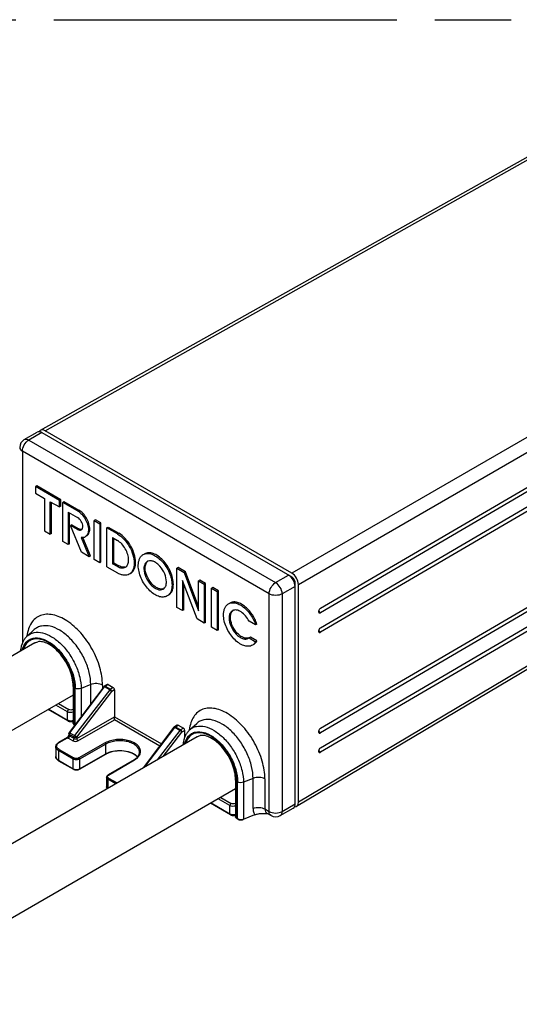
# Model space of a CAD drawing. Header units: millimetres. Extents: x 0 to 210, y 0 to 297.
# Tile 9 of 12: x 111 to 124, y 233 to 258. Entities that reach past the tile are written whole.
import ezdxf

# ---------------------------------------------------------------- set-up
doc = ezdxf.new("R2010")
doc.units = ezdxf.units.MM
doc.header["$LTSCALE"] = 19.36
doc.linetypes.add('PHANTOM', pattern=[0.8, 0.45, -0.05, 0.1, -0.05, 0.1, -0.05])
doc.layers.get('0').update_dxf_attribs({"linetype": 'CONTINUOUS'})
doc.layers.add('DEFAULT_3', color=7, linetype='PHANTOM')

msp = doc.modelspace()

# ---------------------------------------------------------------- linework, layer by layer
at = {"color": 7, "linetype": 'CONTINUOUS'}
for p, q in [((111.743, 247.256), (128.109, 256.443)), ((118.856, 242.736), (134.431, 251.855)), ((134.431, 251.741), (118.856, 242.622)), ((118.856, 242.241), (134.431, 251.36)), ((134.431, 251.246), (118.856, 242.127)), ((118.856, 239.688), (134.431, 248.807)), ((134.431, 248.693), (118.856, 239.574)), ((118.856, 239.193), (134.431, 248.312)), ((134.431, 248.198), (118.856, 239.078)), ((118.245, 237.709), (134.384, 247.29)), ((111.329, 247.019), (111.659, 247.209)), ((111.776, 247.198), (118.128, 243.53)), ((118.127, 243.625), (111.859, 247.244)), ((111.644, 245.845), (111.611, 245.826)), ((111.611, 245.826), (111.611, 245.661)), ((112.223, 245.472), (111.611, 245.826)), ((112.256, 245.491), (111.644, 245.845)), ((111.611, 245.661), (111.845, 245.525)), ((111.845, 245.525), (111.845, 244.7)), ((111.988, 244.617), (111.988, 245.442)), ((111.988, 245.442), (112.223, 245.307)), ((112.021, 244.636), (112.021, 245.423)), ((112.256, 245.491), (112.223, 245.472)), ((112.223, 245.307), (112.223, 245.472)), ((112.256, 245.326), (112.223, 245.307)), ((112.256, 245.326), (112.256, 245.491)), ((112.338, 245.444), (112.305, 245.425)), ((112.305, 244.434), (112.305, 245.425)), ((112.683, 245.207), (112.305, 245.425)), ((112.338, 245.444), (112.716, 245.226)), ((112.448, 245.177), (112.448, 244.352)), ((112.448, 245.177), (112.683, 245.042)), ((112.481, 244.371), (112.481, 245.158)), ((112.539, 244.856), (112.506, 244.837)), ((112.683, 244.735), (112.506, 244.837)), ((112.786, 244.156), (112.506, 244.837)), ((112.539, 244.856), (112.716, 244.754)), ((113.135, 244.984), (113.102, 244.965)), ((113.102, 243.974), (113.102, 244.965)), ((113.102, 244.965), (113.245, 244.882)), ((113.278, 244.901), (113.135, 244.984)), ((113.278, 244.901), (113.245, 244.882)), ((113.245, 244.882), (113.245, 243.892)), ((113.278, 243.911), (113.278, 244.901)), ((113.428, 244.776), (113.461, 244.795)), ((113.428, 243.786), (113.428, 244.776)), ((113.694, 244.623), (113.428, 244.776)), ((113.461, 244.795), (113.727, 244.642)), ((111.845, 244.7), (111.988, 244.617)), ((112.021, 244.636), (111.988, 244.617)), ((112.777, 244.534), (112.979, 244.045)), ((113.012, 244.064), (112.819, 244.533)), ((113.571, 244.529), (113.571, 243.868)), ((113.571, 244.529), (113.694, 244.458)), ((113.604, 243.887), (113.604, 244.51)), ((112.448, 244.352), (112.305, 244.434)), ((112.481, 244.371), (112.448, 244.352)), ((112.979, 244.045), (112.786, 244.156)), ((113.012, 244.064), (112.979, 244.045)), ((113.245, 243.892), (113.102, 243.974)), ((113.278, 243.911), (113.245, 243.892)), ((113.428, 243.786), (113.694, 243.632)), ((113.571, 243.868), (113.604, 243.887)), ((113.694, 243.797), (113.571, 243.868)), ((113.604, 243.887), (113.727, 243.816)), ((115.239, 243.769), (115.206, 243.75)), ((115.206, 242.759), (115.206, 243.75)), ((115.206, 243.75), (115.39, 243.644)), ((115.423, 243.663), (115.239, 243.769)), ((115.423, 243.663), (115.39, 243.644)), ((115.39, 243.644), (115.757, 242.671)), ((115.757, 242.778), (115.423, 243.663)), ((115.349, 243.437), (115.349, 242.677)), ((115.717, 242.465), (115.349, 243.437)), ((115.382, 242.696), (115.382, 243.35)), ((115.79, 243.451), (115.757, 243.432)), ((115.757, 242.671), (115.757, 243.432)), ((115.757, 243.432), (115.9, 243.349)), ((115.933, 243.368), (115.79, 243.451)), ((115.933, 243.368), (115.9, 243.349)), ((115.9, 243.349), (115.9, 242.358)), ((115.933, 242.377), (115.933, 243.368)), ((116.117, 243.262), (116.084, 243.243)), ((116.26, 243.18), (116.117, 243.262)), ((118.21, 237.767), (118.21, 243.387)), ((118.292, 237.816), (118.292, 243.339)), ((116.084, 242.252), (116.084, 243.243)), ((116.084, 243.243), (116.227, 243.16)), ((116.26, 243.18), (116.227, 243.16)), ((116.227, 243.16), (116.227, 242.17)), ((116.26, 242.189), (116.26, 243.18)), ((115.349, 242.677), (115.206, 242.759)), ((115.382, 242.696), (115.349, 242.677)), ((115.9, 242.358), (115.717, 242.465)), ((115.933, 242.377), (115.9, 242.358)), ((116.227, 242.17), (116.084, 242.252)), ((117.207, 242.312), (117.039, 242.409)), ((117.24, 242.331), (117.207, 242.312)), ((111.405, 242.03), (111.584, 242.193)), ((116.26, 242.189), (116.227, 242.17)), ((117.072, 242.003), (117.039, 241.984)), ((117.24, 241.906), (117.072, 242.003)), ((111.597, 241.855), (69.46, 217.527)), ((117.022, 241.973), (117.039, 241.984)), ((117.039, 241.984), (117.207, 241.887)), ((117.207, 241.887), (117.24, 241.906)), ((112.57, 240.765), (112.57, 239.832)), ((113.435, 240.798), (113.362, 240.756)), ((113.459, 240.796), (113.59, 240.72)), ((112.57, 240.531), (70.276, 216.113)), ((113.349, 240.744), (112.471, 239.58)), ((113.623, 240.663), (113.623, 239.977)), ((112.439, 239.876), (111.937, 240.166)), ((112.614, 239.771), (112.609, 239.773)), ((115.217, 239.77), (115.144, 239.727)), ((115.24, 239.767), (115.372, 239.691)), ((115.53, 239.649), (115.709, 239.812)), ((112.462, 239.552), (112.462, 239.516)), ((115.131, 239.715), (114.352, 238.683)), ((115.405, 239.468), (115.405, 239.634)), ((115.722, 239.474), (73.584, 215.146)), ((112.416, 239.451), (112.2, 239.325)), ((112.421, 239.454), (112.416, 239.451)), ((112.448, 239.486), (112.443, 239.478)), ((112.453, 239.495), (112.448, 239.486)), ((112.128, 239.219), (112.128, 238.972)), ((112.731, 238.649), (113.398, 239.029)), ((112.201, 238.866), (112.576, 238.65)), ((114.117, 238.889), (113.459, 238.503)), ((113.421, 238.445), (113.421, 238.198)), ((116.695, 238.384), (116.695, 237.45)), ((116.695, 238.15), (74.401, 213.731)), ((116.564, 237.494), (116.062, 237.784)), ((117.487, 237.524), (117.506, 237.523)), ((117.507, 237.523), (117.599, 237.47)), ((117.832, 237.47), (118.162, 237.66)), ((116.753, 237.381), (116.734, 237.392)), ((117.179, 237.489), (116.893, 237.374))]:
    msp.add_line(p, q, dxfattribs=at)
at = {"color": 9, "linetype": 'CONTINUOUS'}
for p, q in [((111.859, 247.244), (128.225, 256.431)), ((134.266, 252.943), (118.127, 243.625)), ((118.292, 243.339), (134.431, 252.657)), ((134.431, 247.396), (118.292, 237.816)), ((111.776, 247.198), (111.446, 247.007)), ((111.446, 247.007), (117.715, 243.387)), ((111.281, 246.721), (111.281, 241.85)), ((117.55, 243.102), (111.281, 246.721)), ((112.683, 245.207), (112.716, 245.226)), ((112.683, 244.735), (112.716, 244.754)), ((113.694, 244.623), (113.727, 244.642)), ((113.694, 243.797), (113.727, 243.816)), ((117.715, 243.387), (118.045, 243.578)), ((118.113, 243.522), (118.128, 243.53)), ((118.21, 243.292), (117.88, 243.102)), ((118.21, 243.387), (118.195, 243.379)), ((117.55, 237.577), (117.55, 243.102)), ((117.88, 243.102), (117.88, 237.577)), ((113.018, 240.798), (112.773, 240.699)), ((113.018, 240.305), (113.018, 240.798)), ((113.316, 240.783), (113.316, 240.701)), ((113.386, 240.754), (113.459, 240.796)), ((113.386, 240.754), (113.517, 240.678)), ((112.49, 239.574), (113.368, 240.738)), ((112.605, 240.718), (112.605, 239.784)), ((113.499, 240.662), (112.609, 239.506)), ((112.624, 239.783), (112.624, 240.707)), ((112.66, 239.464), (113.55, 240.621)), ((112.773, 240.699), (112.773, 239.981)), ((113.499, 240.662), (113.368, 240.738)), ((113.59, 240.72), (113.517, 240.678)), ((113.623, 240.663), (113.55, 240.621)), ((112.43, 240.107), (112.132, 240.278)), ((112.198, 240.316), (112.462, 240.164)), ((111.951, 240.174), (112.43, 239.897)), ((112.43, 239.897), (112.43, 240.107)), ((112.57, 240.169), (112.561, 240.164)), ((112.605, 239.784), (112.619, 239.776)), ((112.605, 239.781), (112.605, 239.784)), ((112.606, 239.778), (112.605, 239.781)), ((112.66, 239.428), (113.623, 239.977)), ((112.692, 239.371), (113.623, 239.901)), ((113.623, 239.977), (114.811, 239.291)), ((114.771, 239.238), (113.623, 239.901)), ((115.168, 239.725), (115.24, 239.767)), ((112.475, 239.533), (112.475, 239.497)), ((112.594, 239.465), (112.475, 239.533)), ((112.486, 239.577), (112.49, 239.574)), ((112.49, 239.574), (112.609, 239.506)), ((114.395, 238.708), (115.15, 239.709)), ((115.281, 239.633), (114.708, 238.888)), ((114.856, 238.974), (115.332, 239.592)), ((115.281, 239.633), (115.15, 239.709)), ((115.168, 239.725), (115.299, 239.649)), ((115.372, 239.691), (115.299, 239.649)), ((115.405, 239.634), (115.332, 239.592)), ((112.212, 239.324), (112.428, 239.45)), ((112.561, 239.371), (112.442, 239.44)), ((112.475, 239.497), (112.594, 239.428)), ((112.475, 239.497), (112.475, 239.491)), ((112.594, 239.428), (112.594, 239.465)), ((112.66, 239.464), (112.66, 239.428)), ((113.387, 239.316), (112.719, 238.936)), ((113.403, 239.288), (112.736, 238.908)), ((113.403, 239.04), (113.403, 239.288)), ((112.197, 239.124), (112.197, 238.877)), ((112.571, 238.908), (112.197, 239.124)), ((112.213, 239.153), (112.588, 238.937)), ((112.736, 238.66), (113.403, 239.04)), ((112.197, 238.877), (112.571, 238.66)), ((112.571, 238.66), (112.571, 238.908)), ((112.736, 238.908), (112.736, 238.66)), ((113.471, 238.502), (114.129, 238.888)), ((113.656, 238.281), (113.455, 238.398)), ((113.455, 238.398), (113.455, 238.165)), ((113.471, 238.426), (113.689, 238.3)), ((116.729, 238.336), (116.729, 237.403)), ((116.748, 237.392), (116.748, 238.325)), ((117.142, 238.417), (116.898, 238.318)), ((116.898, 238.318), (116.898, 237.384)), ((117.142, 237.655), (117.142, 238.417)), ((117.441, 238.402), (117.441, 237.639)), ((116.076, 237.792), (116.555, 237.516)), ((116.555, 237.725), (116.257, 237.897)), ((116.323, 237.935), (116.587, 237.782)), ((116.695, 237.788), (116.686, 237.782)), ((117.88, 237.577), (118.21, 237.767)), ((116.555, 237.516), (116.555, 237.725)), ((117.441, 237.639), (117.55, 237.577)), ((116.729, 237.403), (116.748, 237.392)), ((116.73, 237.399), (116.729, 237.403)), ((116.731, 237.396), (116.73, 237.399)), ((116.898, 237.384), (117.184, 237.5))]:
    msp.add_line(p, q, dxfattribs=at)
at = {"color": 7, "linetype": 'CONTINUOUS'}
for points in [[(112.46, 239.51), (112.458, 239.504), (112.453, 239.495)], [(112.432, 239.464), (112.426, 239.459), (112.421, 239.454)], [(112.443, 239.478), (112.437, 239.47), (112.432, 239.464)], [(117.179, 237.489), (117.212, 237.501), (117.246, 237.51), (117.282, 237.517), (117.32, 237.522), (117.36, 237.525), (117.401, 237.527), (117.443, 237.526), (117.487, 237.524)]]:
    msp.add_lwpolyline(points, dxfattribs=at)
for centre, radius, start, end in [((111.446, 246.817), 0.233, 119.9999, 179.9999), ((112.812, 244.665), 0.133, 287.1456, 299.9205), ((114.52, 243.805), 0.136, 110.0896, 119.9606), ((116.685, 242.557), 0.135, 117.0474, 119.9917), ((118.926, 242.639), 0.121, 150.2695, 155.3862), ((118.926, 242.144), 0.121, 150.2695, 155.3862), ((113.386, 240.716), 0.0468, 120.3438, 142.9323), ((112.505, 239.994), 0.136, 247.2419, 253.6225), ((112.512, 240.075), 0.198, 261.2874, 278.7579), ((112.518, 239.996), 0.137, 286.7295, 292.4296), ((98.649, 239.984), 14.975, 359.6818, 359.9728), ((112.508, 239.552), 0.0467, 170.1811, 179.9583), ((112.508, 239.552), 0.0466, 142.9595, 150.1488), ((115.168, 239.687), 0.0468, 120.3438, 142.9323), ((118.926, 239.591), 0.121, 150.2695, 155.3862), ((113.637, 238.61), 0.483, 118.5767, 119.6513), ((113.654, 238.578), 0.519, 115.4093, 118.5527), ((118.926, 239.095), 0.121, 150.2695, 155.3862), ((112.304, 239.044), 0.206, 234.4768, 240.0641), ((113.9, 239.262), 0.432, 300.2881, 305.2088), ((113.476, 238.445), 0.055, 169.1191, 179.9715), ((113.478, 238.445), 0.0571, 158.1234, 169.059), ((113.494, 238.208), 0.0761, 220.2587, 223.7007), ((116.63, 237.613), 0.136, 247.2415, 253.6221), ((116.637, 237.694), 0.198, 261.2874, 278.7579), ((116.643, 237.614), 0.137, 286.7294, 292.4296), ((117.715, 237.672), 0.233, 240.0027, 299.9977)]:
    msp.add_arc(centre, radius, start, end, dxfattribs=at)
at = {"color": 9, "linetype": 'CONTINUOUS'}
for centre, radius, start, end in [((112.451, 241.907), 1.061, 173.2796, 173.8089), ((113.428, 240.692), 0.0753, 139.4489, 142.6972), ((112.554, 239.526), 0.0801, 142.7536, 153.8583), ((115.21, 239.663), 0.0753, 139.4489, 142.6972), ((116.576, 239.526), 1.061, 173.2796, 173.8089), ((112.307, 239.162), 0.187, 120.329, 123.2108), ((112.484, 239.513), 0.0845, 237.9137, 240.009), ((113.656, 238.595), 0.512, 115.0798, 119.5992), ((113.899, 239.281), 0.456, 300.2934, 305.1294), ((112.647, 238.805), 0.163, 251.5658, 256.5396), ((112.677, 238.763), 0.119, 295.2344, 299.6006), ((117.378, 237.626), 0.231, 206.6572, 212.9155), ((116.825, 237.539), 0.167, 252.3029, 257.5608), ((116.844, 237.519), 0.145, 288.9127, 291.9859)]:
    msp.add_arc(centre, radius, start, end, dxfattribs=at)
at = {"color": 7, "linetype": 'CONTINUOUS'}
for centre, major_axis, ratio, start_param, end_param in [((111.859, 247.054), (-0.117, 0.202), 0.577329, -0.785365, 0.355344), ((118.127, 243.435), (-0.117, 0.202), 0.577385, -2.356161, -0.785414), ((115.372, 239.653), (-0.0233, 0.0404), 0.577357, -2.35621, -0.785414), ((118.127, 237.911), (-0.117, 0.202), 0.577329, 2.78625, 3.926975)]:
    msp.add_ellipse(centre, major_axis=major_axis, ratio=ratio, start_param=start_param, end_param=end_param, dxfattribs=at)
at = {"color": 9, "linetype": 'CONTINUOUS'}
for points, knots in [([(111.281, 246.721), (111.281, 246.778), (111.319, 246.889), (111.397, 246.979), (111.446, 247.007)], [0, 0, 0, 0, 0.500002, 1, 1, 1, 1]), ([(111.329, 247.019), (111.345, 247.028), (111.388, 247.034), (111.426, 247.018), (111.446, 247.007)], [0, 0, 0, 0, 0.449237, 1, 1, 1, 1]), ([(111.212, 246.817), (111.212, 246.798), (111.228, 246.758), (111.261, 246.732), (111.281, 246.721)], [0, 0, 0, 0, 0.449233, 1, 1, 1, 1]), ([(117.55, 243.102), (117.55, 243.158), (117.589, 243.27), (117.666, 243.359), (117.715, 243.387)], [0, 0, 0, 0, 0.500002, 1, 1, 1, 1]), ([(117.88, 243.102), (117.88, 243.158), (117.842, 243.27), (117.764, 243.359), (117.715, 243.387)], [0, 0, 0, 0, 0.500001, 1, 1, 1, 1]), ([(117.88, 243.102), (117.831, 243.073), (117.715, 243.051), (117.599, 243.073), (117.55, 243.102)], [0, 0, 0, 0, 0.499999, 1, 1, 1, 1]), ([(113.316, 240.783), (113.316, 240.934), (113.262, 241.253), (113.07, 241.705), (112.787, 242.11), (112.492, 242.376), (112.242, 242.515), (112.064, 242.574), (111.894, 242.59), (111.738, 242.56), (111.605, 242.483), (111.5, 242.363), (111.429, 242.209), (111.405, 242.093), (111.397, 242.032)], [0, 0, 0, 0, 0.137767, 0.290349, 0.44415, 0.585211, 0.647811, 0.704246, 0.754958, 0.801486, 0.846449, 0.892949, 0.943614, 1, 1, 1, 1]), ([(118.82, 242.659), (118.823, 242.655), (118.832, 242.641), (118.845, 242.628), (118.856, 242.622)], [0, 0, 0, 0, 0.266911, 1, 1, 1, 1]), ([(113.018, 240.798), (113.018, 240.9), (112.987, 241.115), (112.876, 241.43), (112.706, 241.729), (112.491, 241.986), (112.252, 242.178), (112.006, 242.29), (111.802, 242.302), (111.666, 242.255), (111.609, 242.216), (111.584, 242.193)], [0, 0, 0, 0, 0.131251, 0.275951, 0.425675, 0.570976, 0.703301, 0.817109, 0.912698, 0.956549, 1, 1, 1, 1]), ([(111.405, 242.03), (111.429, 242.052), (111.483, 242.09), (111.613, 242.135), (111.808, 242.123), (112.042, 242.016), (112.271, 241.833), (112.475, 241.587), (112.638, 241.302), (112.744, 241.002), (112.773, 240.797), (112.773, 240.699)], [0, 0, 0, 0, 0.043451, 0.087302, 0.182891, 0.296699, 0.429024, 0.574325, 0.724049, 0.868749, 1, 1, 1, 1]), ([(118.82, 242.164), (118.823, 242.16), (118.832, 242.145), (118.845, 242.133), (118.856, 242.127)], [0, 0, 0, 0, 0.266911, 1, 1, 1, 1]), ([(111.277, 241.671), (111.294, 241.744), (111.341, 241.849), (111.453, 241.942), (111.589, 241.994), (111.749, 241.978), (111.904, 241.914), (112.074, 241.809), (112.272, 241.618), (112.461, 241.336), (112.588, 241.027), (112.624, 240.81), (112.624, 240.707)], [0, 0, 0, 0, 0.100188, 0.14547, 0.190712, 0.29063, 0.349145, 0.413532, 0.556761, 0.710873, 0.862778, 1, 1, 1, 1]), ([(112.605, 240.718), (112.605, 240.816), (112.571, 241.023), (112.452, 241.319), (112.273, 241.591), (112.055, 241.806), (111.822, 241.941), (111.621, 241.97), (111.487, 241.929), (111.375, 241.85), (111.324, 241.754), (111.304, 241.687)], [0, 0, 0, 0, 0.136811, 0.288219, 0.442251, 0.586228, 0.710312, 0.811934, 0.857463, 0.902389, 1, 1, 1, 1]), ([(112.605, 240.718), (112.595, 240.723), (112.578, 240.736), (112.57, 240.756), (112.57, 240.765)], [0, 0, 0, 0, 0.550787, 1, 1, 1, 1]), ([(113.316, 240.783), (113.273, 240.808), (113.17, 240.831), (113.066, 240.818), (113.018, 240.798)], [0, 0, 0, 0, 0.489865, 1, 1, 1, 1]), ([(112.773, 240.699), (112.749, 240.689), (112.697, 240.683), (112.645, 240.694), (112.624, 240.707)], [0, 0, 0, 0, 0.510134, 1, 1, 1, 1]), ([(113.499, 240.662), (113.501, 240.664), (113.506, 240.67), (113.512, 240.675), (113.517, 240.678)], [0, 0, 0, 0, 0.266771, 1, 1, 1, 1]), ([(112.43, 240.107), (112.43, 240.118), (112.437, 240.14), (112.453, 240.158), (112.462, 240.164)], [0, 0, 0, 0, 0.499549, 1, 1, 1, 1]), ([(112.561, 240.164), (112.546, 240.155), (112.512, 240.149), (112.477, 240.155), (112.462, 240.164)], [0, 0, 0, 0, 0.50135, 1, 1, 1, 1]), ([(117.441, 238.402), (117.441, 238.553), (117.387, 238.872), (117.195, 239.323), (116.912, 239.728), (116.617, 239.995), (116.366, 240.134), (116.188, 240.193), (116.019, 240.209), (115.863, 240.178), (115.729, 240.101), (115.625, 239.982), (115.553, 239.828), (115.529, 239.712), (115.522, 239.65)], [0, 0, 0, 0, 0.137767, 0.290349, 0.44415, 0.585211, 0.647811, 0.704246, 0.754958, 0.801486, 0.846449, 0.892949, 0.943614, 1, 1, 1, 1]), ([(112.43, 239.897), (112.43, 239.895), (112.43, 239.887), (112.435, 239.879), (112.439, 239.876)], [0, 0, 0, 0, 0.29535, 1, 1, 1, 1]), ([(112.57, 239.832), (112.57, 239.823), (112.578, 239.802), (112.595, 239.79), (112.605, 239.784)], [0, 0, 0, 0, 0.449213, 1, 1, 1, 1]), ([(115.53, 239.649), (115.554, 239.671), (115.608, 239.708), (115.738, 239.753), (115.933, 239.742), (116.167, 239.635), (116.396, 239.451), (116.6, 239.206), (116.763, 238.92), (116.869, 238.621), (116.898, 238.415), (116.898, 238.318)], [0, 0, 0, 0, 0.043451, 0.087302, 0.182891, 0.296699, 0.429024, 0.574325, 0.724049, 0.868749, 1, 1, 1, 1]), ([(117.142, 238.417), (117.142, 238.519), (117.112, 238.734), (117.001, 239.048), (116.83, 239.347), (116.616, 239.605), (116.376, 239.797), (116.131, 239.909), (115.927, 239.921), (115.791, 239.874), (115.734, 239.834), (115.709, 239.812)], [0, 0, 0, 0, 0.131251, 0.275951, 0.425675, 0.570976, 0.703301, 0.817109, 0.912698, 0.956549, 1, 1, 1, 1]), ([(112.47, 239.536), (112.469, 239.537), (112.465, 239.542), (112.462, 239.548), (112.462, 239.552)], [0, 0, 0, 0, 0.284458, 1, 1, 1, 1]), ([(112.462, 239.516), (112.462, 239.511), (112.465, 239.505), (112.469, 239.501), (112.47, 239.5)], [0, 0, 0, 0, 0.715553, 1, 1, 1, 1]), ([(112.471, 239.58), (112.472, 239.582), (112.478, 239.58), (112.482, 239.578), (112.486, 239.577)], [0, 0, 0, 0, 0.313614, 1, 1, 1, 1]), ([(112.594, 239.465), (112.594, 239.468), (112.595, 239.483), (112.602, 239.497), (112.609, 239.506)], [0, 0, 0, 0, 0.229014, 1, 1, 1, 1]), ([(112.609, 239.506), (112.619, 239.5), (112.637, 239.487), (112.653, 239.472), (112.66, 239.464)], [0, 0, 0, 0, 0.531263, 1, 1, 1, 1]), ([(115.281, 239.633), (115.283, 239.635), (115.288, 239.641), (115.294, 239.647), (115.299, 239.649)], [0, 0, 0, 0, 0.266771, 1, 1, 1, 1]), ([(115.402, 239.289), (115.419, 239.362), (115.466, 239.468), (115.578, 239.56), (115.714, 239.612), (115.874, 239.597), (116.028, 239.533), (116.199, 239.427), (116.397, 239.237), (116.586, 238.955), (116.713, 238.645), (116.748, 238.428), (116.748, 238.325)], [0, 0, 0, 0, 0.100188, 0.14547, 0.190712, 0.29063, 0.349145, 0.413532, 0.556761, 0.710873, 0.862778, 1, 1, 1, 1]), ([(116.729, 238.336), (116.729, 238.435), (116.696, 238.642), (116.576, 238.938), (116.398, 239.21), (116.18, 239.424), (115.947, 239.559), (115.746, 239.589), (115.612, 239.547), (115.5, 239.469), (115.449, 239.373), (115.429, 239.306)], [0, 0, 0, 0, 0.136811, 0.288219, 0.442251, 0.586228, 0.710312, 0.811934, 0.857463, 0.902389, 1, 1, 1, 1]), ([(118.82, 239.611), (118.823, 239.607), (118.832, 239.592), (118.845, 239.58), (118.856, 239.574)], [0, 0, 0, 0, 0.266911, 1, 1, 1, 1]), ([(112.213, 239.153), (112.199, 239.161), (112.175, 239.179), (112.152, 239.216), (112.15, 239.257), (112.163, 239.28), (112.172, 239.29)], [0, 0, 0, 0, 0.290975, 0.535957, 0.759314, 1, 1, 1, 1]), ([(112.172, 239.29), (112.174, 239.293), (112.184, 239.304), (112.195, 239.313), (112.204, 239.319)], [0, 0, 0, 0, 0.235428, 1, 1, 1, 1]), ([(112.2, 239.325), (112.203, 239.326), (112.207, 239.326), (112.211, 239.324), (112.212, 239.324)], [0, 0, 0, 0, 0.705443, 1, 1, 1, 1]), ([(112.416, 239.451), (112.417, 239.452), (112.421, 239.453), (112.425, 239.452), (112.428, 239.45)], [0, 0, 0, 0, 0.199149, 1, 1, 1, 1]), ([(112.438, 239.461), (112.44, 239.463), (112.447, 239.474), (112.451, 239.486), (112.455, 239.495)], [0, 0, 0, 0, 0.226107, 1, 1, 1, 1]), ([(112.466, 239.464), (112.464, 239.462), (112.458, 239.452), (112.449, 239.444), (112.442, 239.44)], [0, 0, 0, 0, 0.267204, 1, 1, 1, 1]), ([(112.475, 239.491), (112.474, 239.488), (112.473, 239.479), (112.469, 239.471), (112.466, 239.464)], [0, 0, 0, 0, 0.236639, 1, 1, 1, 1]), ([(112.561, 239.371), (112.571, 239.377), (112.586, 239.395), (112.594, 239.417), (112.594, 239.428)], [0, 0, 0, 0, 0.500001, 1, 1, 1, 1]), ([(112.561, 239.371), (112.58, 239.36), (112.627, 239.351), (112.673, 239.36), (112.692, 239.371)], [0, 0, 0, 0, 0.499546, 1, 1, 1, 1]), ([(112.66, 239.464), (112.65, 239.459), (112.627, 239.454), (112.604, 239.459), (112.594, 239.465)], [0, 0, 0, 0, 0.500457, 1, 1, 1, 1]), ([(112.594, 239.428), (112.604, 239.423), (112.627, 239.418), (112.65, 239.423), (112.66, 239.428)], [0, 0, 0, 0, 0.499547, 1, 1, 1, 1]), ([(112.66, 239.428), (112.66, 239.417), (112.667, 239.395), (112.683, 239.377), (112.692, 239.371)], [0, 0, 0, 0, 0.500456, 1, 1, 1, 1]), ([(114.276, 239.06), (114.283, 239.09), (114.28, 239.16), (114.22, 239.252), (114.119, 239.326), (113.987, 239.378), (113.834, 239.405), (113.674, 239.405), (113.522, 239.377), (113.428, 239.34), (113.387, 239.316)], [0, 0, 0, 0, 0.08665, 0.181958, 0.295406, 0.427521, 0.57286, 0.722882, 0.868098, 1, 1, 1, 1]), ([(114.257, 239.082), (114.257, 239.11), (114.24, 239.173), (114.172, 239.25), (114.072, 239.312), (113.947, 239.354), (113.806, 239.374), (113.62, 239.369), (113.481, 239.332), (113.403, 239.288)], [0, 0, 0, 0, 0.087031, 0.186553, 0.303957, 0.437794, 0.582385, 0.729907, 1, 1, 1, 1]), ([(112.197, 239.124), (112.177, 239.135), (112.144, 239.161), (112.128, 239.201), (112.128, 239.219)], [0, 0, 0, 0, 0.550766, 1, 1, 1, 1]), ([(113.398, 239.029), (113.401, 239.031), (113.403, 239.035), (113.403, 239.039), (113.403, 239.04)], [0, 0, 0, 0, 0.704129, 1, 1, 1, 1]), ([(113.439, 239.059), (113.502, 239.088), (113.644, 239.126), (113.86, 239.126), (114.058, 239.077), (114.169, 239.005), (114.207, 238.961)], [0, 0, 0, 0, 0.256182, 0.530806, 0.788073, 1, 1, 1, 1]), ([(114.162, 238.909), (114.19, 238.928), (114.238, 238.972), (114.269, 239.031), (114.276, 239.06)], [0, 0, 0, 0, 0.537274, 1, 1, 1, 1]), ([(118.82, 239.115), (118.823, 239.111), (118.832, 239.097), (118.845, 239.085), (118.856, 239.078)], [0, 0, 0, 0, 0.266911, 1, 1, 1, 1]), ([(112.128, 238.972), (112.128, 238.954), (112.144, 238.913), (112.177, 238.888), (112.197, 238.877)], [0, 0, 0, 0, 0.449234, 1, 1, 1, 1]), ([(112.197, 238.877), (112.197, 238.875), (112.197, 238.871), (112.199, 238.867), (112.201, 238.866)], [0, 0, 0, 0, 0.294966, 1, 1, 1, 1]), ([(112.736, 238.908), (112.711, 238.894), (112.653, 238.883), (112.595, 238.894), (112.571, 238.908)], [0, 0, 0, 0, 0.500453, 1, 1, 1, 1]), ([(112.719, 238.936), (112.7, 238.925), (112.653, 238.916), (112.607, 238.925), (112.588, 238.937)], [0, 0, 0, 0, 0.500453, 1, 1, 1, 1]), ([(114.129, 238.888), (114.128, 238.888), (114.125, 238.89), (114.12, 238.89), (114.117, 238.889)], [0, 0, 0, 0, 0.294557, 1, 1, 1, 1]), ([(112.576, 238.65), (112.574, 238.651), (112.571, 238.655), (112.571, 238.659), (112.571, 238.66)], [0, 0, 0, 0, 0.705034, 1, 1, 1, 1]), ([(112.736, 238.66), (112.736, 238.659), (112.735, 238.655), (112.733, 238.651), (112.731, 238.649)], [0, 0, 0, 0, 0.295871, 1, 1, 1, 1]), ([(113.459, 238.503), (113.462, 238.505), (113.466, 238.505), (113.47, 238.503), (113.471, 238.502)], [0, 0, 0, 0, 0.705443, 1, 1, 1, 1]), ([(113.455, 238.398), (113.445, 238.403), (113.429, 238.416), (113.421, 238.436), (113.421, 238.445)], [0, 0, 0, 0, 0.550787, 1, 1, 1, 1]), ([(113.445, 238.457), (113.443, 238.464), (113.445, 238.481), (113.457, 238.492), (113.463, 238.497)], [0, 0, 0, 0, 0.459977, 1, 1, 1, 1]), ([(113.471, 238.426), (113.468, 238.428), (113.456, 238.436), (113.447, 238.448), (113.445, 238.457)], [0, 0, 0, 0, 0.287675, 1, 1, 1, 1]), ([(116.729, 238.336), (116.72, 238.342), (116.703, 238.355), (116.695, 238.375), (116.695, 238.384)], [0, 0, 0, 0, 0.550787, 1, 1, 1, 1]), ([(116.898, 238.318), (116.874, 238.308), (116.822, 238.301), (116.77, 238.313), (116.748, 238.325)], [0, 0, 0, 0, 0.510134, 1, 1, 1, 1]), ([(117.441, 238.402), (117.398, 238.427), (117.295, 238.45), (117.191, 238.436), (117.142, 238.417)], [0, 0, 0, 0, 0.489865, 1, 1, 1, 1]), ([(113.421, 238.198), (113.421, 238.194), (113.423, 238.179), (113.434, 238.166), (113.443, 238.158)], [0, 0, 0, 0, 0.229179, 1, 1, 1, 1]), ([(116.587, 237.782), (116.578, 237.777), (116.562, 237.759), (116.555, 237.736), (116.555, 237.725)], [0, 0, 0, 0, 0.500451, 1, 1, 1, 1]), ([(116.686, 237.782), (116.671, 237.774), (116.636, 237.767), (116.602, 237.774), (116.587, 237.782)], [0, 0, 0, 0, 0.50135, 1, 1, 1, 1]), ([(116.564, 237.494), (116.563, 237.495), (116.556, 237.5), (116.555, 237.509), (116.555, 237.516)], [0, 0, 0, 0, 0.220935, 1, 1, 1, 1]), ([(117.142, 237.655), (117.191, 237.674), (117.295, 237.688), (117.398, 237.664), (117.441, 237.639)], [0, 0, 0, 0, 0.510135, 1, 1, 1, 1]), ([(117.142, 237.655), (117.142, 237.643), (117.145, 237.597), (117.156, 237.552), (117.171, 237.522)], [0, 0, 0, 0, 0.265893, 1, 1, 1, 1]), ([(117.184, 237.5), (117.233, 237.518), (117.343, 237.533), (117.451, 237.527), (117.507, 237.523)], [0, 0, 0, 0, 0.485207, 1, 1, 1, 1]), ([(117.441, 237.639), (117.441, 237.616), (117.452, 237.568), (117.487, 237.534), (117.507, 237.523)], [0, 0, 0, 0, 0.510875, 1, 1, 1, 1]), ([(117.599, 237.47), (117.583, 237.479), (117.556, 237.513), (117.55, 237.554), (117.55, 237.577)], [0, 0, 0, 0, 0.449235, 1, 1, 1, 1]), ([(117.55, 237.577), (117.599, 237.548), (117.715, 237.526), (117.831, 237.548), (117.88, 237.577)], [0, 0, 0, 0, 0.500001, 1, 1, 1, 1]), ([(117.832, 237.47), (117.848, 237.479), (117.875, 237.513), (117.88, 237.554), (117.88, 237.577)], [0, 0, 0, 0, 0.449236, 1, 1, 1, 1]), ([(116.695, 237.45), (116.695, 237.441), (116.703, 237.421), (116.72, 237.408), (116.729, 237.403)], [0, 0, 0, 0, 0.449213, 1, 1, 1, 1]), ([(116.753, 237.381), (116.751, 237.383), (116.749, 237.387), (116.748, 237.391), (116.748, 237.392)], [0, 0, 0, 0, 0.705034, 1, 1, 1, 1]), ([(116.898, 237.384), (116.898, 237.383), (116.898, 237.379), (116.896, 237.375), (116.893, 237.374)], [0, 0, 0, 0, 0.320948, 1, 1, 1, 1]), ([(117.179, 237.489), (117.18, 237.49), (117.183, 237.492), (117.184, 237.497), (117.184, 237.5)], [0, 0, 0, 0, 0.198953, 1, 1, 1, 1])]:
    msp.add_open_spline(points, degree=3, knots=knots, dxfattribs=at)
at = {"color": 7, "linetype": 'CONTINUOUS'}
for points, knots in [([(111.776, 247.198), (111.756, 247.209), (111.718, 247.225), (111.675, 247.218), (111.659, 247.209)], [0, 0, 0, 0, 0.550769, 1, 1, 1, 1]), ([(112.683, 245.207), (112.722, 245.184), (112.796, 245.122), (112.883, 245.004), (112.942, 244.87), (112.959, 244.774), (112.959, 244.729)], [0, 0, 0, 0, 0.237219, 0.499999, 0.76278, 1, 1, 1, 1]), ([(112.816, 244.812), (112.816, 244.857), (112.785, 244.947), (112.722, 245.019), (112.683, 245.042)], [0, 0, 0, 0, 0.500001, 1, 1, 1, 1]), ([(112.992, 244.748), (112.992, 244.793), (112.975, 244.889), (112.916, 245.023), (112.829, 245.141), (112.755, 245.203), (112.716, 245.226)], [0, 0, 0, 0, 0.23722, 0.500001, 0.762781, 1, 1, 1, 1]), ([(112.76, 244.737), (112.756, 244.738), (112.741, 244.741), (112.726, 244.748), (112.716, 244.754)], [0, 0, 0, 0, 0.232794, 1, 1, 1, 1]), ([(112.777, 244.726), (112.78, 244.728), (112.794, 244.737), (112.804, 244.753), (112.808, 244.765)], [0, 0, 0, 0, 0.238263, 1, 1, 1, 1]), ([(112.808, 244.765), (112.809, 244.768), (112.814, 244.784), (112.816, 244.799), (112.816, 244.812)], [0, 0, 0, 0, 0.232794, 1, 1, 1, 1]), ([(112.683, 244.735), (112.698, 244.726), (112.729, 244.713), (112.764, 244.718), (112.777, 244.726)], [0, 0, 0, 0, 0.550769, 1, 1, 1, 1]), ([(112.792, 244.738), (112.784, 244.736), (112.773, 244.735), (112.763, 244.737), (112.76, 244.737)], [0, 0, 0, 0, 0.73642, 1, 1, 1, 1]), ([(112.851, 244.539), (112.845, 244.537), (112.821, 244.531), (112.796, 244.531), (112.777, 244.534)], [0, 0, 0, 0, 0.238606, 1, 1, 1, 1]), ([(112.959, 244.729), (112.959, 244.692), (112.95, 244.622), (112.904, 244.566), (112.878, 244.55)], [0, 0, 0, 0, 0.550756, 1, 1, 1, 1]), ([(112.911, 244.569), (112.937, 244.585), (112.983, 244.641), (112.992, 244.711), (112.992, 244.748)], [0, 0, 0, 0, 0.449244, 1, 1, 1, 1]), ([(113.694, 244.623), (113.755, 244.588), (113.87, 244.491), (114.005, 244.307), (114.097, 244.099), (114.123, 243.95), (114.123, 243.88)], [0, 0, 0, 0, 0.237217, 0.499999, 0.762781, 1, 1, 1, 1]), ([(114.156, 243.899), (114.156, 243.969), (114.13, 244.118), (114.038, 244.326), (113.903, 244.51), (113.788, 244.607), (113.727, 244.642)], [0, 0, 0, 0, 0.237219, 0.500001, 0.762783, 1, 1, 1, 1]), ([(113.98, 243.963), (113.98, 244.009), (113.962, 244.108), (113.901, 244.247), (113.811, 244.37), (113.735, 244.434), (113.694, 244.458)], [0, 0, 0, 0, 0.23722, 0.500001, 0.762781, 1, 1, 1, 1]), ([(114.225, 243.821), (114.225, 243.852), (114.23, 243.91), (114.254, 243.99), (114.293, 244.056), (114.331, 244.087), (114.351, 244.099)], [0, 0, 0, 0, 0.289798, 0.549043, 0.782231, 1, 1, 1, 1]), ([(114.351, 244.099), (114.381, 244.116), (114.457, 244.136), (114.58, 244.111), (114.705, 244.043), (114.825, 243.936), (114.931, 243.801), (115.015, 243.647), (115.069, 243.486), (115.083, 243.377), (115.083, 243.326)], [0, 0, 0, 0, 0.086934, 0.1864, 0.303786, 0.437599, 0.582103, 0.729421, 0.871169, 1, 1, 1, 1]), ([(115.116, 243.345), (115.116, 243.396), (115.102, 243.506), (115.048, 243.666), (114.964, 243.82), (114.858, 243.956), (114.738, 244.062), (114.613, 244.13), (114.49, 244.155), (114.414, 244.135), (114.384, 244.118)], [0, 0, 0, 0, 0.128828, 0.270575, 0.417894, 0.5624, 0.696215, 0.813601, 0.913067, 1, 1, 1, 1]), ([(113.694, 243.797), (113.727, 243.778), (113.794, 243.75), (113.869, 243.762), (113.896, 243.777)], [0, 0, 0, 0, 0.55075, 1, 1, 1, 1]), ([(113.886, 243.78), (113.874, 243.778), (113.819, 243.774), (113.764, 243.795), (113.727, 243.816)], [0, 0, 0, 0, 0.222498, 1, 1, 1, 1]), ([(113.896, 243.777), (113.901, 243.78), (113.921, 243.793), (113.937, 243.811), (113.946, 243.826)], [0, 0, 0, 0, 0.24456, 1, 1, 1, 1]), ([(113.946, 243.826), (113.952, 243.835), (113.973, 243.878), (113.98, 243.926), (113.98, 243.963)], [0, 0, 0, 0, 0.225751, 1, 1, 1, 1]), ([(114.123, 243.88), (114.123, 243.849), (114.118, 243.791), (114.095, 243.71), (114.055, 243.645), (114.017, 243.614), (113.997, 243.602)], [0, 0, 0, 0, 0.289809, 0.549046, 0.782229, 1, 1, 1, 1]), ([(114.03, 243.621), (114.05, 243.633), (114.088, 243.664), (114.128, 243.729), (114.151, 243.81), (114.156, 243.868), (114.156, 243.899)], [0, 0, 0, 0, 0.217771, 0.450954, 0.710191, 1, 1, 1, 1]), ([(114.958, 243.048), (114.927, 243.03), (114.851, 243.011), (114.729, 243.035), (114.604, 243.104), (114.483, 243.21), (114.377, 243.346), (114.294, 243.5), (114.24, 243.66), (114.225, 243.769), (114.225, 243.821)], [0, 0, 0, 0, 0.086934, 0.1864, 0.303786, 0.437599, 0.582103, 0.729421, 0.871169, 1, 1, 1, 1]), ([(114.452, 243.924), (114.425, 243.908), (114.378, 243.849), (114.368, 243.777), (114.368, 243.738)], [0, 0, 0, 0, 0.449245, 1, 1, 1, 1]), ([(114.401, 243.757), (114.401, 243.77), (114.404, 243.817), (114.417, 243.865), (114.435, 243.894)], [0, 0, 0, 0, 0.277737, 1, 1, 1, 1]), ([(114.846, 243.226), (114.798, 243.217), (114.713, 243.241), (114.62, 243.306), (114.524, 243.404), (114.435, 243.554), (114.401, 243.692), (114.401, 243.757)], [0, 0, 0, 0, 0.195275, 0.317795, 0.453248, 0.738658, 1, 1, 1, 1]), ([(114.435, 243.894), (114.437, 243.897), (114.447, 243.911), (114.459, 243.924), (114.469, 243.932)], [0, 0, 0, 0, 0.257776, 1, 1, 1, 1]), ([(114.94, 243.408), (114.94, 243.477), (114.904, 243.621), (114.808, 243.775), (114.705, 243.873), (114.626, 243.923), (114.547, 243.946), (114.495, 243.941), (114.473, 243.933)], [0, 0, 0, 0, 0.265166, 0.553299, 0.688083, 0.808213, 0.911212, 1, 1, 1, 1]), ([(113.997, 243.602), (113.977, 243.591), (113.931, 243.574), (113.855, 243.572), (113.774, 243.592), (113.721, 243.617), (113.694, 243.632)], [0, 0, 0, 0, 0.217772, 0.450956, 0.710192, 1, 1, 1, 1]), ([(114.368, 243.738), (114.368, 243.666), (114.408, 243.516), (114.511, 243.357), (114.62, 243.26), (114.704, 243.215), (114.786, 243.198), (114.836, 243.211), (114.857, 243.223)], [0, 0, 0, 0, 0.269866, 0.561317, 0.695459, 0.813138, 0.912852, 1, 1, 1, 1]), ([(118.21, 243.292), (118.21, 243.349), (118.172, 243.46), (118.094, 243.55), (118.045, 243.578)], [0, 0, 0, 0, 0.500001, 1, 1, 1, 1]), ([(118.21, 243.387), (118.21, 243.416), (118.191, 243.471), (118.152, 243.516), (118.128, 243.53)], [0, 0, 0, 0, 0.500001, 1, 1, 1, 1]), ([(114.857, 243.223), (114.861, 243.226), (114.881, 243.239), (114.897, 243.257), (114.906, 243.271)], [0, 0, 0, 0, 0.244645, 1, 1, 1, 1]), ([(114.906, 243.271), (114.912, 243.28), (114.934, 243.323), (114.94, 243.371), (114.94, 243.408)], [0, 0, 0, 0, 0.225654, 1, 1, 1, 1]), ([(115.083, 243.326), (115.083, 243.295), (115.079, 243.236), (115.055, 243.156), (115.015, 243.091), (114.978, 243.059), (114.958, 243.048)], [0, 0, 0, 0, 0.289798, 0.549043, 0.782231, 1, 1, 1, 1]), ([(114.991, 243.067), (115.011, 243.078), (115.048, 243.11), (115.088, 243.175), (115.112, 243.255), (115.116, 243.314), (115.116, 243.345)], [0, 0, 0, 0, 0.217767, 0.450953, 0.710198, 1, 1, 1, 1]), ([(116.391, 242.571), (116.391, 242.602), (116.395, 242.66), (116.419, 242.74), (116.459, 242.806), (116.496, 242.837), (116.516, 242.849)], [0, 0, 0, 0, 0.289803, 0.549044, 0.78223, 1, 1, 1, 1]), ([(116.516, 242.849), (116.541, 242.863), (116.599, 242.881), (116.695, 242.874), (116.797, 242.836), (116.938, 242.744), (117.092, 242.571), (117.177, 242.402), (117.207, 242.312)], [0, 0, 0, 0, 0.087666, 0.184177, 0.294666, 0.420029, 0.703739, 1, 1, 1, 1]), ([(117.24, 242.331), (117.21, 242.421), (117.125, 242.59), (116.971, 242.763), (116.83, 242.855), (116.728, 242.893), (116.632, 242.9), (116.574, 242.882), (116.549, 242.868)], [0, 0, 0, 0, 0.296256, 0.579967, 0.705332, 0.815823, 0.912334, 1, 1, 1, 1]), ([(117.123, 241.798), (117.093, 241.78), (117.016, 241.761), (116.894, 241.785), (116.769, 241.854), (116.649, 241.96), (116.543, 242.096), (116.459, 242.25), (116.405, 242.41), (116.391, 242.519), (116.391, 242.571)], [0, 0, 0, 0, 0.086935, 0.186409, 0.303804, 0.437619, 0.58212, 0.729433, 0.871176, 1, 1, 1, 1]), ([(116.617, 242.673), (116.59, 242.658), (116.543, 242.599), (116.533, 242.527), (116.533, 242.488)], [0, 0, 0, 0, 0.449242, 1, 1, 1, 1]), ([(116.566, 242.507), (116.566, 242.521), (116.569, 242.569), (116.583, 242.618), (116.603, 242.648)], [0, 0, 0, 0, 0.278896, 1, 1, 1, 1]), ([(117.006, 241.975), (116.957, 241.967), (116.874, 241.993), (116.782, 242.059), (116.687, 242.158), (116.599, 242.306), (116.566, 242.442), (116.566, 242.507)], [0, 0, 0, 0, 0.196854, 0.319807, 0.455273, 0.739777, 1, 1, 1, 1]), ([(117.039, 242.409), (117.014, 242.457), (116.956, 242.545), (116.862, 242.631), (116.781, 242.675), (116.71, 242.697), (116.653, 242.692), (116.623, 242.677)], [0, 0, 0, 0, 0.303896, 0.582597, 0.705137, 0.814573, 1, 1, 1, 1]), ([(118.809, 242.67), (118.808, 242.666), (118.806, 242.652), (118.807, 242.637), (118.812, 242.628)], [0, 0, 0, 0, 0.289898, 1, 1, 1, 1]), ([(118.856, 242.736), (118.852, 242.734), (118.838, 242.724), (118.827, 242.711), (118.821, 242.699)], [0, 0, 0, 0, 0.228663, 1, 1, 1, 1]), ([(118.821, 242.618), (118.823, 242.617), (118.835, 242.613), (118.848, 242.617), (118.856, 242.622)], [0, 0, 0, 0, 0.220569, 1, 1, 1, 1]), ([(116.533, 242.488), (116.533, 242.416), (116.573, 242.266), (116.676, 242.107), (116.785, 242.01), (116.869, 241.965), (116.951, 241.948), (117.001, 241.961), (117.022, 241.973)], [0, 0, 0, 0, 0.269832, 0.561258, 0.695403, 0.813096, 0.91283, 1, 1, 1, 1]), ([(118.809, 242.174), (118.808, 242.17), (118.806, 242.157), (118.807, 242.141), (118.812, 242.133)], [0, 0, 0, 0, 0.289898, 1, 1, 1, 1]), ([(118.856, 242.241), (118.852, 242.239), (118.838, 242.229), (118.827, 242.215), (118.821, 242.204)], [0, 0, 0, 0, 0.228663, 1, 1, 1, 1]), ([(118.821, 242.123), (118.823, 242.122), (118.835, 242.118), (118.848, 242.122), (118.856, 242.127)], [0, 0, 0, 0, 0.220569, 1, 1, 1, 1]), ([(111.347, 241.966), (111.33, 241.944), (111.268, 241.846), (111.238, 241.73), (111.228, 241.643)], [0, 0, 0, 0, 0.238893, 1, 1, 1, 1]), ([(111.597, 241.855), (111.603, 241.859), (111.627, 241.871), (111.654, 241.88), (111.674, 241.884)], [0, 0, 0, 0, 0.245123, 1, 1, 1, 1]), ([(112.57, 240.765), (112.57, 240.831), (112.553, 240.97), (112.465, 241.249), (112.31, 241.512), (112.107, 241.72), (111.952, 241.829), (111.807, 241.887), (111.712, 241.892), (111.674, 241.884)], [0, 0, 0, 0, 0.125775, 0.266782, 0.562282, 0.701274, 0.823853, 0.923998, 1, 1, 1, 1]), ([(117.207, 241.887), (117.202, 241.878), (117.18, 241.842), (117.149, 241.813), (117.123, 241.798)], [0, 0, 0, 0, 0.262585, 1, 1, 1, 1]), ([(117.156, 241.817), (117.164, 241.822), (117.199, 241.845), (117.225, 241.879), (117.24, 241.906)], [0, 0, 0, 0, 0.242744, 1, 1, 1, 1]), ([(113.371, 240.758), (113.375, 240.758), (113.38, 240.757), (113.385, 240.755), (113.386, 240.754)], [0, 0, 0, 0, 0.724289, 1, 1, 1, 1]), ([(113.458, 240.796), (113.456, 240.797), (113.449, 240.801), (113.44, 240.801), (113.435, 240.798)], [0, 0, 0, 0, 0.295558, 1, 1, 1, 1]), ([(113.35, 240.745), (113.35, 240.745), (113.349, 240.744), (113.349, 240.744), (113.349, 240.744)], [0, 0, 0, 0, 0.539155, 1, 1, 1, 1]), ([(113.368, 240.738), (113.365, 240.74), (113.359, 240.743), (113.352, 240.745), (113.35, 240.745)], [0, 0, 0, 0, 0.641055, 1, 1, 1, 1]), ([(113.55, 240.621), (113.543, 240.629), (113.527, 240.643), (113.509, 240.656), (113.499, 240.662)], [0, 0, 0, 0, 0.468738, 1, 1, 1, 1]), ([(113.517, 240.678), (113.527, 240.673), (113.542, 240.655), (113.55, 240.632), (113.55, 240.621)], [0, 0, 0, 0, 0.49952, 1, 1, 1, 1]), ([(113.623, 240.663), (113.623, 240.674), (113.616, 240.697), (113.6, 240.714), (113.59, 240.72)], [0, 0, 0, 0, 0.500003, 1, 1, 1, 1]), ([(112.57, 240.096), (112.547, 240.088), (112.498, 240.083), (112.45, 240.095), (112.43, 240.107)], [0, 0, 0, 0, 0.514504, 1, 1, 1, 1]), ([(115.24, 239.767), (115.238, 239.769), (115.231, 239.772), (115.222, 239.773), (115.217, 239.77)], [0, 0, 0, 0, 0.295558, 1, 1, 1, 1]), ([(115.132, 239.716), (115.132, 239.716), (115.131, 239.716), (115.131, 239.715), (115.131, 239.715)], [0, 0, 0, 0, 0.539155, 1, 1, 1, 1]), ([(115.15, 239.709), (115.147, 239.711), (115.141, 239.714), (115.134, 239.716), (115.132, 239.716)], [0, 0, 0, 0, 0.641055, 1, 1, 1, 1]), ([(115.153, 239.73), (115.157, 239.73), (115.162, 239.728), (115.167, 239.726), (115.168, 239.725)], [0, 0, 0, 0, 0.724289, 1, 1, 1, 1]), ([(115.332, 239.592), (115.325, 239.6), (115.309, 239.615), (115.291, 239.627), (115.281, 239.633)], [0, 0, 0, 0, 0.468738, 1, 1, 1, 1]), ([(115.299, 239.649), (115.309, 239.644), (115.324, 239.626), (115.332, 239.603), (115.332, 239.592)], [0, 0, 0, 0, 0.49954, 1, 1, 1, 1]), ([(115.472, 239.585), (115.455, 239.563), (115.393, 239.465), (115.363, 239.349), (115.353, 239.262)], [0, 0, 0, 0, 0.238893, 1, 1, 1, 1]), ([(115.722, 239.474), (115.728, 239.477), (115.752, 239.49), (115.778, 239.499), (115.799, 239.503)], [0, 0, 0, 0, 0.245123, 1, 1, 1, 1]), ([(116.695, 238.384), (116.695, 238.449), (116.678, 238.588), (116.59, 238.868), (116.435, 239.13), (116.232, 239.339), (116.077, 239.448), (115.932, 239.506), (115.837, 239.511), (115.799, 239.503)], [0, 0, 0, 0, 0.125775, 0.266782, 0.562282, 0.701274, 0.823853, 0.923998, 1, 1, 1, 1]), ([(118.809, 239.621), (118.808, 239.618), (118.806, 239.604), (118.807, 239.588), (118.812, 239.58)], [0, 0, 0, 0, 0.289898, 1, 1, 1, 1]), ([(118.856, 239.688), (118.852, 239.686), (118.838, 239.676), (118.827, 239.662), (118.821, 239.651)], [0, 0, 0, 0, 0.228663, 1, 1, 1, 1]), ([(118.821, 239.57), (118.823, 239.569), (118.835, 239.565), (118.848, 239.569), (118.856, 239.574)], [0, 0, 0, 0, 0.220569, 1, 1, 1, 1]), ([(112.128, 239.219), (112.128, 239.235), (112.137, 239.266), (112.157, 239.291), (112.169, 239.302)], [0, 0, 0, 0, 0.483126, 1, 1, 1, 1]), ([(114.204, 238.958), (114.166, 239.001), (114.053, 239.07), (113.854, 239.117), (113.636, 239.115), (113.494, 239.077), (113.432, 239.047)], [0, 0, 0, 0, 0.210639, 0.469339, 0.744866, 1, 1, 1, 1]), ([(114.149, 238.909), (114.18, 238.931), (114.233, 238.98), (114.257, 239.05), (114.257, 239.082)], [0, 0, 0, 0, 0.553277, 1, 1, 1, 1]), ([(118.809, 239.126), (118.808, 239.122), (118.806, 239.108), (118.807, 239.093), (118.812, 239.084)], [0, 0, 0, 0, 0.289898, 1, 1, 1, 1]), ([(118.856, 239.193), (118.852, 239.191), (118.838, 239.181), (118.827, 239.167), (118.821, 239.156)], [0, 0, 0, 0, 0.228663, 1, 1, 1, 1]), ([(118.821, 239.075), (118.823, 239.074), (118.835, 239.069), (118.848, 239.074), (118.856, 239.078)], [0, 0, 0, 0, 0.220569, 1, 1, 1, 1]), ([(112.185, 238.877), (112.168, 238.888), (112.14, 238.915), (112.128, 238.954), (112.128, 238.972)], [0, 0, 0, 0, 0.523439, 1, 1, 1, 1]), ([(112.694, 238.635), (112.698, 238.636), (112.71, 238.64), (112.722, 238.645), (112.731, 238.649)], [0, 0, 0, 0, 0.259321, 1, 1, 1, 1]), ([(113.425, 238.466), (113.429, 238.478), (113.441, 238.492), (113.455, 238.501), (113.459, 238.503)], [0, 0, 0, 0, 0.736535, 1, 1, 1, 1]), ([(118.162, 237.66), (118.178, 237.669), (118.205, 237.703), (118.21, 237.745), (118.21, 237.767)], [0, 0, 0, 0, 0.44923, 1, 1, 1, 1]), ([(116.695, 237.715), (116.672, 237.707), (116.623, 237.702), (116.575, 237.714), (116.555, 237.725)], [0, 0, 0, 0, 0.514504, 1, 1, 1, 1])]:
    msp.add_open_spline(points, degree=3, knots=knots, dxfattribs=at)
for points in [[(116.603, 242.648), (116.611, 242.66), (116.622, 242.672), (116.634, 242.681)], [(118.816, 242.69), (118.813, 242.683), (118.811, 242.677), (118.809, 242.67)], [(118.812, 242.628), (118.814, 242.624), (118.817, 242.621), (118.821, 242.618)], [(111.405, 242.03), (111.384, 242.011), (111.364, 241.989), (111.347, 241.966)], [(118.816, 242.194), (118.813, 242.188), (118.811, 242.181), (118.809, 242.174)], [(118.812, 242.133), (118.814, 242.129), (118.817, 242.125), (118.821, 242.123)], [(117.03, 241.981), (117.022, 241.978), (117.014, 241.976), (117.006, 241.975)], [(113.362, 240.756), (113.365, 240.757), (113.368, 240.758), (113.371, 240.758)], [(112.43, 239.897), (112.437, 239.893), (112.445, 239.889), (112.454, 239.886)], [(112.439, 239.876), (112.444, 239.873), (112.448, 239.871), (112.453, 239.869)], [(112.454, 239.886), (112.463, 239.883), (112.472, 239.881), (112.482, 239.88)], [(112.467, 239.864), (112.496, 239.855), (112.529, 239.856), (112.558, 239.864)], [(112.542, 239.88), (112.552, 239.881), (112.561, 239.883), (112.57, 239.887)], [(112.585, 239.793), (112.576, 239.804), (112.57, 239.818), (112.57, 239.832)], [(112.592, 239.786), (112.59, 239.788), (112.587, 239.791), (112.585, 239.793)], [(112.609, 239.773), (112.603, 239.777), (112.597, 239.781), (112.592, 239.786)], [(112.462, 239.516), (112.462, 239.514), (112.461, 239.513), (112.461, 239.511)], [(112.468, 239.575), (112.465, 239.571), (112.463, 239.565), (112.462, 239.56)], [(115.144, 239.727), (115.147, 239.729), (115.15, 239.729), (115.153, 239.73)], [(115.53, 239.649), (115.509, 239.629), (115.489, 239.608), (115.472, 239.585)], [(118.816, 239.641), (118.813, 239.635), (118.811, 239.628), (118.809, 239.621)], [(118.812, 239.58), (118.814, 239.576), (118.817, 239.572), (118.821, 239.57)], [(112.169, 239.302), (112.179, 239.311), (112.189, 239.318), (112.2, 239.325)], [(118.816, 239.146), (118.813, 239.14), (118.811, 239.133), (118.809, 239.126)], [(118.812, 239.084), (118.814, 239.08), (118.817, 239.077), (118.821, 239.075)], [(112.576, 238.65), (112.58, 238.648), (112.583, 238.646), (112.587, 238.644)], [(112.587, 238.644), (112.595, 238.64), (112.604, 238.638), (112.612, 238.636)], [(112.612, 238.636), (112.639, 238.629), (112.668, 238.629), (112.694, 238.635)], [(113.436, 238.159), (113.427, 238.17), (113.421, 238.184), (113.421, 238.198)], [(116.555, 237.516), (116.562, 237.511), (116.57, 237.508), (116.579, 237.505)], [(116.579, 237.505), (116.588, 237.502), (116.597, 237.5), (116.607, 237.498)], [(116.667, 237.498), (116.676, 237.5), (116.686, 237.502), (116.695, 237.505)], [(116.564, 237.494), (116.569, 237.492), (116.573, 237.49), (116.578, 237.488)], [(116.592, 237.483), (116.621, 237.474), (116.653, 237.474), (116.682, 237.483)], [(116.71, 237.412), (116.701, 237.422), (116.695, 237.437), (116.695, 237.45)], [(116.717, 237.405), (116.715, 237.407), (116.712, 237.409), (116.71, 237.412)], [(116.734, 237.392), (116.728, 237.396), (116.722, 237.4), (116.717, 237.405)], [(116.753, 237.381), (116.757, 237.379), (116.761, 237.377), (116.765, 237.375)], [(116.765, 237.375), (116.774, 237.371), (116.783, 237.368), (116.792, 237.366)], [(116.792, 237.366), (116.812, 237.362), (116.832, 237.361), (116.851, 237.363)], [(116.851, 237.363), (116.866, 237.365), (116.88, 237.368), (116.893, 237.374)]]:
    msp.add_open_spline(points, degree=3, dxfattribs=at)
at = {"color": 9, "linetype": 'CONTINUOUS'}
for points in [[(118.811, 242.678), (118.814, 242.671), (118.817, 242.665), (118.82, 242.659)], [(118.811, 242.183), (118.814, 242.176), (118.817, 242.17), (118.82, 242.164)], [(113.386, 240.754), (113.38, 240.751), (113.375, 240.746), (113.371, 240.741)], [(112.561, 240.164), (112.564, 240.162), (112.568, 240.16), (112.57, 240.157)], [(112.609, 239.773), (112.608, 239.774), (112.607, 239.776), (112.606, 239.778)], [(112.455, 239.495), (112.456, 239.5), (112.458, 239.505), (112.46, 239.51)], [(112.475, 239.533), (112.474, 239.534), (112.472, 239.535), (112.47, 239.536)], [(112.47, 239.5), (112.472, 239.499), (112.474, 239.498), (112.475, 239.497)], [(112.476, 239.54), (112.475, 239.538), (112.475, 239.535), (112.475, 239.533)], [(112.482, 239.561), (112.479, 239.554), (112.477, 239.547), (112.476, 239.54)], [(115.168, 239.725), (115.162, 239.722), (115.157, 239.717), (115.153, 239.712)], [(118.811, 239.63), (118.814, 239.623), (118.817, 239.617), (118.82, 239.611)], [(112.428, 239.45), (112.432, 239.453), (112.436, 239.457), (112.438, 239.461)], [(112.428, 239.45), (112.432, 239.447), (112.435, 239.444), (112.44, 239.441)], [(113.403, 239.288), (113.403, 239.299), (113.396, 239.311), (113.387, 239.316)], [(112.213, 239.153), (112.204, 239.147), (112.197, 239.135), (112.197, 239.124)], [(118.811, 239.134), (118.814, 239.128), (118.817, 239.121), (118.82, 239.115)], [(112.571, 238.908), (112.571, 238.919), (112.578, 238.931), (112.588, 238.937)], [(112.719, 238.936), (112.729, 238.931), (112.736, 238.919), (112.736, 238.908)], [(112.571, 238.66), (112.579, 238.656), (112.587, 238.652), (112.595, 238.65)], [(112.609, 238.646), (112.638, 238.639), (112.669, 238.639), (112.698, 238.646)], [(112.698, 238.646), (112.708, 238.648), (112.718, 238.651), (112.728, 238.656)], [(113.463, 238.497), (113.466, 238.499), (113.468, 238.501), (113.471, 238.502)], [(113.471, 238.426), (113.462, 238.421), (113.455, 238.409), (113.455, 238.398)], [(116.695, 237.776), (116.692, 237.778), (116.689, 237.781), (116.686, 237.782)], [(116.734, 237.392), (116.733, 237.393), (116.731, 237.395), (116.731, 237.396)], [(116.748, 237.392), (116.756, 237.387), (116.765, 237.383), (116.774, 237.38)], [(116.789, 237.377), (116.81, 237.372), (116.832, 237.371), (116.853, 237.373)], [(116.853, 237.373), (116.866, 237.375), (116.878, 237.377), (116.89, 237.382)]]:
    msp.add_open_spline(points, degree=3, dxfattribs=at)
at = {"layer": 'DEFAULT_3', "color": 7, "linetype": 'PHANTOM'}
msp.add_line((50.129, 257.68), (150.129, 257.68), dxfattribs=at)

doc.saveas('drawing.dxf')
